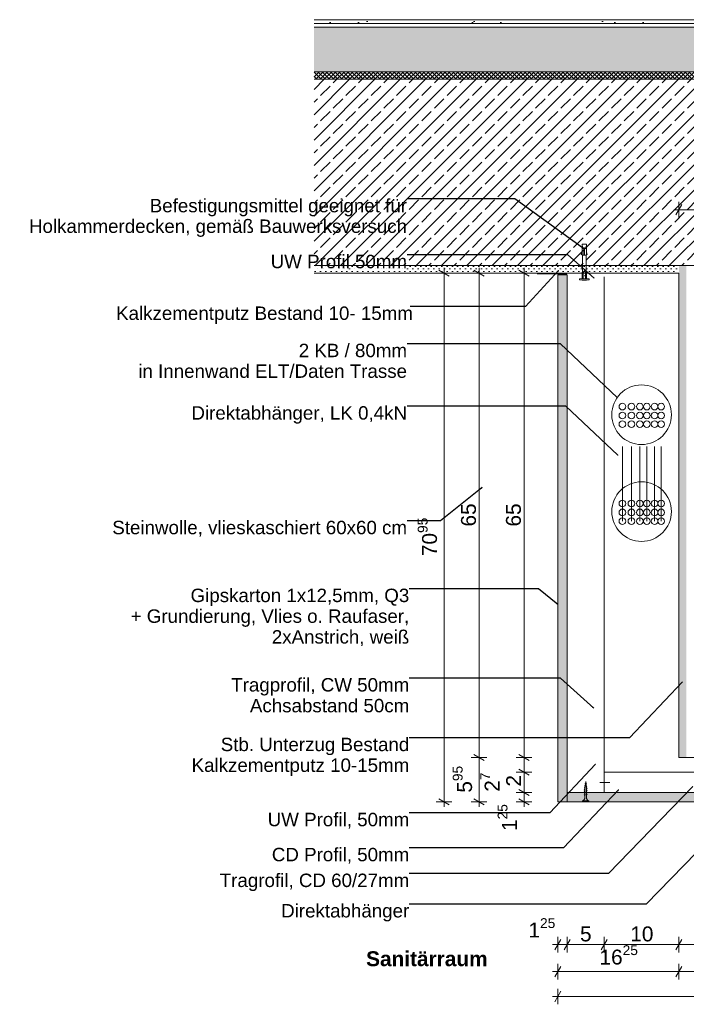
# Model space of a CAD drawing. Header units: metres. Extents: x 2.3 to 6.4, y 5.33 to 6.75.
# Tile 3 of 4: x 4.31 to 5.2, y 5.37 to 6.7. Entities that reach past the tile are written whole.
import ezdxf

# ---------------------------------------------------------------- set-up
doc = ezdxf.new("R2010")
doc.units = ezdxf.units.M
doc.header["$MEASUREMENT"] = 0
for name, pattern in [('Punktlinie eng', [0.0075, 0.0025, -0.005]), ('VERDECKT', [0.005625, 0.00375, -0.001875]), ('Wipeout_Contour', [1, 0, -1])]:
    doc.linetypes.add(name, pattern=pattern)
for name, color, linetype in [('152 - Bemaßung_ Beschriftung.Ausbau', 7, 'Continuous'), ('301 - Elemente.Linie', 7, 'Continuous'), ('603 - Struktur.Bodenplatte_ Decke Roh', 7, 'Continuous'), ('608 - Struktur.Träger', 7, 'Continuous'), ('653 - Abdeckung.TB Verkofferung', 7, 'Continuous'), ('Neubau_152 - Bemaßung_ Beschriftung.Ausbau', 7, 'Continuous'), ('Neubau_650 - Abdeckung.Fußboden Aufbau', 7, 'Continuous'), ('Neubau_653 - Abdeckung.TB Verkofferung', 7, 'Continuous')]:
    doc.layers.add(name, color=color, linetype=linetype)
doc.styles.add('ERSTELLTER_STIL_1', font='txt')
doc.styles.add('ERSTELLTER_STIL_2', font='txt')
doc.dimstyles.new('ERSTELLTER_STIL__1', dxfattribs={"dimtxt": 0.02, "dimasz": 0.01064, "dimexe": 0.18, "dimexo": 0.0625, "dimgap": 0, "dimtad": 1, "dimtih": 1, "dimtoh": 1, "dimzin": 0, "dimdsep": 46, "dimtxsty": 'ERSTELLTER_STIL_1', "dimblk": 'ARROWHEAD_2', "dimblk1": 'ARROWHEAD_2', "dimblk2": 'ARROWHEAD_2', "dimcen": 0.09, "dimse1": 1, "dimse2": 1, "dimclrd": 7, "dimclre": 7, "dimclrt": 7, "dimazin": 0, "dimtfac": 1, "dimtdec": 4, "dimtmove": 0, "dimatfit": 3, "dimfxl": 1, "dimtolj": 1, "dimtzin": 0, "dimarcsym": 0})
doc.dimstyles.new('ERSTELLTER_STIL__2', dxfattribs={"dimtxt": 0.02, "dimasz": 0.01064, "dimexe": 0.18, "dimexo": 0.0625, "dimgap": 0, "dimtad": 1, "dimzin": 0, "dimdsep": 46, "dimtxsty": 'ERSTELLTER_STIL_1', "dimblk": 'ARROWHEAD_2', "dimblk1": 'ARROWHEAD_2', "dimblk2": 'ARROWHEAD_2', "dimcen": 0.09, "dimse1": 1, "dimse2": 1, "dimclrd": 7, "dimclre": 7, "dimclrt": 7, "dimazin": 0, "dimtfac": 1, "dimtdec": 4, "dimtmove": 0, "dimatfit": 3, "dimfxl": 1, "dimtolj": 1, "dimtzin": 0, "dimarcsym": 0})
doc.dimstyles.new('ERSTELLTER_STIL__4', dxfattribs={"dimtxt": 0.18, "dimasz": 0.001824, "dimexe": 0.18, "dimexo": 0.0625, "dimgap": 0, "dimtad": 0, "dimtih": 1, "dimtoh": 1, "dimdec": 4, "dimzin": 0, "dimdsep": 46, "dimcen": 0.09, "dimadec": 0, "dimazin": 0, "dimtfac": 1, "dimtdec": 4, "dimtmove": 0, "dimatfit": 3, "dimldrblk": 'ARROWHEAD_11', "dimfxl": 1, "dimtolj": 1, "dimtzin": 0, "dimarcsym": 0})
pattern_1 = [(45, (0, 0), (-0.003535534, 0.003535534), [0, -0.005])]

# ---------------------------------------------------------------- blocks, each defined once
blk = doc.blocks.new('*D1')
at = {"layer": '152 - Bemaßung_ Beschriftung.Ausbau', "color": 7, "linetype": 'Continuous', "lineweight": 5}
for p, q in [((5.19, 6.4295), (5.19, 6.4505)), ((5.41, 6.4295), (5.41, 6.4505)), ((5.1831, 6.44), (5.19, 6.44)), ((5.194, 6.447), (5.1859, 6.433)), ((5.19, 6.44), (5.41, 6.44)), ((5.414, 6.447), (5.4059, 6.433))]:
    blk.add_line(p, q, dxfattribs=at)
at = {"color": 254, "linetype": 'Wipeout_Contour', "lineweight": 0, "ltscale": 33.461152}
blk.add_wipeout([(5.2811, 6.4403), (5.3189, 6.4403), (5.3189, 6.4677), (5.2811, 6.4677)], dxfattribs=at).dxf.layer = '152 - Bemaßung_ Beschriftung.Ausbau'
at = {"layer": '152 - Bemaßung_ Beschriftung.Ausbau', "color": 7, "lineweight": 5, "insert": (5.2848, 6.444), "char_height": 0.02, "attachment_point": 7, "style": 'ERSTELLTER_STIL_1'}
blk.add_mtext('\\A1;{\\pql;\\fArial|b0|i0|c0|p38;22}', dxfattribs=at)
blk = doc.blocks.new('ARROWHEAD_2')
at = {"color": 0, "linetype": 'Continuous', "lineweight": 0}
for p, q in [((0, 0), (-1, 0)), ((-0.38, -0.66), (0.38, 0.66))]:
    blk.add_line(p, q, dxfattribs=at)
blk = doc.blocks.new('*D5')
at = {"layer": '152 - Bemaßung_ Beschriftung.Ausbau', "color": 7, "linetype": 'Continuous', "lineweight": 5}
for p, q in [((4.9928, 5.658), (4.9718, 5.658)), ((4.9753, 5.662), (4.9893, 5.654)), ((4.9823, 5.6455), (4.9823, 5.658)), ((4.9928, 5.6455), (4.9718, 5.6455)), ((4.9753, 5.6495), (4.9893, 5.6415)), ((4.9823, 5.6387), (4.9823, 5.6455))]:
    blk.add_line(p, q, dxfattribs=at)
at = {"layer": '152 - Bemaßung_ Beschriftung.Ausbau', "color": 7, "lineweight": 5, "insert": (4.9785, 5.6062), "char_height": 0.02, "attachment_point": 7, "rotation": 90, "style": 'ERSTELLTER_STIL_1'}
blk.add_mtext('\\A1;{\\pql;\\fArial|b0|i0|c0|p38;1\\fArial|b0|i0|c0|p38;\\A1{\\H.66x;\\S25^  ;}}', dxfattribs=at)
blk = doc.blocks.new('*D6')
at = {"layer": '152 - Bemaßung_ Beschriftung.Ausbau', "color": 7, "linetype": 'Continuous', "lineweight": 5}
for p, q in [((4.9928, 5.685), (4.9718, 5.685)), ((4.9753, 5.689), (4.9893, 5.681)), ((4.9823, 5.658), (4.9823, 5.685)), ((4.9928, 5.658), (4.9718, 5.658)), ((4.9753, 5.662), (4.9893, 5.654))]:
    blk.add_line(p, q, dxfattribs=at)
at = {"layer": '152 - Bemaßung_ Beschriftung.Ausbau', "color": 7, "lineweight": 5, "char_height": 0.02, "attachment_point": 7, "rotation": 90, "style": 'ERSTELLTER_STIL_1'}
for s, insert in [('\\A1;{\\pql;\\fArial|b0|i0|c0|p38;2\\fArial|b0|i0|c0|p38;\\A1{\\H.66x;\\S7^  ;}}', (4.9553, 5.6589)), ('\\A1;{\\pql;\\fArial|b0|i0|c0|p38;2}', (4.9783, 5.6658))]:
    blk.add_mtext(s, dxfattribs=dict(at, insert=insert))
blk = doc.blocks.new('*D7')
at = {"layer": '152 - Bemaßung_ Beschriftung.Ausbau', "color": 7, "linetype": 'Continuous', "lineweight": 5}
for p, q in [((4.9753, 5.709), (4.9893, 5.701)), ((4.9928, 5.705), (4.9718, 5.705)), ((4.9823, 5.685), (4.9823, 5.705)), ((4.9928, 5.685), (4.9718, 5.685)), ((4.9753, 5.689), (4.9893, 5.681))]:
    blk.add_line(p, q, dxfattribs=at)
blk = doc.blocks.new('*D8')
at = {"layer": '152 - Bemaßung_ Beschriftung.Ausbau', "color": 7, "linetype": 'Continuous', "lineweight": 5}
for p, q in [((4.9893, 6.351), (4.9753, 6.359)), ((4.9823, 6.355), (4.9823, 6.3618)), ((4.9928, 6.355), (4.9718, 6.355)), ((4.9823, 5.705), (4.9823, 6.355)), ((4.9753, 5.709), (4.9893, 5.701)), ((4.9928, 5.705), (4.9718, 5.705))]:
    blk.add_line(p, q, dxfattribs=at)
at = {"layer": '152 - Bemaßung_ Beschriftung.Ausbau', "color": 7, "lineweight": 5, "insert": (4.9783, 6.0148), "char_height": 0.02, "attachment_point": 7, "rotation": 90, "style": 'ERSTELLTER_STIL_1'}
blk.add_mtext('\\A1;{\\pql;\\fArial|b0|i0|c0|p38;65}', dxfattribs=at)
blk = doc.blocks.new('*D9')
at = {"layer": '152 - Bemaßung_ Beschriftung.Ausbau', "color": 7, "linetype": 'Continuous', "lineweight": 5}
for p, q in [((4.915, 5.709), (4.929, 5.701)), ((4.9325, 5.705), (4.9115, 5.705)), ((4.922, 5.6455), (4.922, 5.705)), ((4.9325, 5.6455), (4.9115, 5.6455)), ((4.915, 5.6495), (4.929, 5.6415)), ((4.922, 5.6387), (4.922, 5.6455))]:
    blk.add_line(p, q, dxfattribs=at)
at = {"layer": '152 - Bemaßung_ Beschriftung.Ausbau', "color": 7, "lineweight": 5, "insert": (4.9183, 5.6576), "char_height": 0.02, "attachment_point": 7, "rotation": 90, "style": 'ERSTELLTER_STIL_1'}
blk.add_mtext('\\A1;{\\pql;\\fArial|b0|i0|c0|p38;5\\fArial|b0|i0|c0|p38;\\A1{\\H.66x;\\S95^  ;}}', dxfattribs=at)
blk = doc.blocks.new('*D10')
at = {"layer": '152 - Bemaßung_ Beschriftung.Ausbau', "color": 7, "linetype": 'Continuous', "lineweight": 5}
for p, q in [((4.929, 6.351), (4.915, 6.359)), ((4.922, 6.355), (4.922, 6.3618)), ((4.9325, 6.355), (4.9115, 6.355)), ((4.922, 5.705), (4.922, 6.355)), ((4.915, 5.709), (4.929, 5.701)), ((4.9325, 5.705), (4.9115, 5.705))]:
    blk.add_line(p, q, dxfattribs=at)
at = {"layer": '152 - Bemaßung_ Beschriftung.Ausbau', "color": 7, "lineweight": 5, "insert": (4.918, 6.0148), "char_height": 0.02, "attachment_point": 7, "rotation": 90, "style": 'ERSTELLTER_STIL_1'}
blk.add_mtext('\\A1;{\\pql;\\fArial|b0|i0|c0|p38;65}', dxfattribs=at)
blk = doc.blocks.new('*D11')
at = {"layer": '152 - Bemaßung_ Beschriftung.Ausbau', "color": 7, "linetype": 'Continuous', "lineweight": 5}
for p, q in [((4.882, 6.351), (4.868, 6.359)), ((4.875, 6.355), (4.875, 6.3618)), ((4.8855, 6.355), (4.8645, 6.355)), ((4.875, 5.6455), (4.875, 6.355)), ((4.8855, 5.6455), (4.8645, 5.6455)), ((4.868, 5.6495), (4.882, 5.6415)), ((4.875, 5.6387), (4.875, 5.6455))]:
    blk.add_line(p, q, dxfattribs=at)
at = {"layer": '152 - Bemaßung_ Beschriftung.Ausbau', "color": 7, "lineweight": 5, "insert": (4.8713, 5.9751), "char_height": 0.02, "attachment_point": 7, "rotation": 90, "style": 'ERSTELLTER_STIL_1'}
blk.add_mtext('\\A1;{\\pql;\\fArial|b0|i0|c0|p38;70\\fArial|b0|i0|c0|p38;\\A1{\\H.66x;\\S95^  ;}}', dxfattribs=at)
blk = doc.blocks.new('*D12')
at = {"layer": '152 - Bemaßung_ Beschriftung.Ausbau', "color": 7, "linetype": 'Continuous', "lineweight": 5}
for p, q in [((5.0315, 5.4608), (5.0234, 5.4468)), ((5.0275, 5.4433), (5.0275, 5.4643)), ((5.044, 5.4608), (5.0359, 5.4468)), ((5.04, 5.4433), (5.04, 5.4643)), ((5.0206, 5.4538), (5.0275, 5.4538)), ((5.0275, 5.4538), (5.04, 5.4538))]:
    blk.add_line(p, q, dxfattribs=at)
at = {"layer": '152 - Bemaßung_ Beschriftung.Ausbau', "color": 7, "lineweight": 5, "insert": (4.9882, 5.4575), "char_height": 0.02, "attachment_point": 7, "style": 'ERSTELLTER_STIL_1'}
blk.add_mtext('\\A1;{\\pql;\\fArial|b0|i0|c0|p38;1\\fArial|b0|i0|c0|p38;\\A1{\\H.66x;\\S25^  ;}}', dxfattribs=at)
blk = doc.blocks.new('*D13')
at = {"layer": '152 - Bemaßung_ Beschriftung.Ausbau', "color": 7, "linetype": 'Continuous', "lineweight": 5}
for p, q in [((5.044, 5.4608), (5.0359, 5.4468)), ((5.04, 5.4433), (5.04, 5.4643)), ((5.094, 5.4608), (5.0859, 5.4468)), ((5.09, 5.4433), (5.09, 5.4643)), ((5.04, 5.4538), (5.09, 5.4538))]:
    blk.add_line(p, q, dxfattribs=at)
at = {"layer": '152 - Bemaßung_ Beschriftung.Ausbau', "color": 7, "lineweight": 5, "insert": (5.0574, 5.4578), "char_height": 0.02, "attachment_point": 7, "style": 'ERSTELLTER_STIL_1'}
blk.add_mtext('\\A1;{\\pql;\\fArial|b0|i0|c0|p38;5}', dxfattribs=at)
blk = doc.blocks.new('*D14')
at = {"layer": '152 - Bemaßung_ Beschriftung.Ausbau', "color": 7, "linetype": 'Continuous', "lineweight": 5}
for p, q in [((5.094, 5.4608), (5.0859, 5.4468)), ((5.09, 5.4433), (5.09, 5.4643)), ((5.194, 5.4608), (5.1859, 5.4468)), ((5.19, 5.4433), (5.19, 5.4643)), ((5.09, 5.4538), (5.19, 5.4538))]:
    blk.add_line(p, q, dxfattribs=at)
at = {"layer": '152 - Bemaßung_ Beschriftung.Ausbau', "color": 7, "lineweight": 5, "insert": (5.1248, 5.4578), "char_height": 0.02, "attachment_point": 7, "style": 'ERSTELLTER_STIL_1'}
blk.add_mtext('\\A1;{\\pql;\\fArial|b0|i0|c0|p38;10}', dxfattribs=at)
blk = doc.blocks.new('*D15')
at = {"layer": '152 - Bemaßung_ Beschriftung.Ausbau', "color": 7, "linetype": 'Continuous', "lineweight": 5}
for p, q in [((5.194, 5.4608), (5.1859, 5.4468)), ((5.19, 5.4433), (5.19, 5.4643)), ((5.414, 5.4608), (5.4059, 5.4468)), ((5.41, 5.4433), (5.41, 5.4643)), ((5.19, 5.4538), (5.41, 5.4538))]:
    blk.add_line(p, q, dxfattribs=at)
at = {"layer": '152 - Bemaßung_ Beschriftung.Ausbau', "color": 7, "lineweight": 5, "insert": (5.2848, 5.4578), "char_height": 0.02, "attachment_point": 7, "style": 'ERSTELLTER_STIL_1'}
blk.add_mtext('\\A1;{\\pql;\\fArial|b0|i0|c0|p38;22}', dxfattribs=at)
blk = doc.blocks.new('*D17')
at = {"layer": '152 - Bemaßung_ Beschriftung.Ausbau', "color": 7, "linetype": 'Continuous', "lineweight": 5}
for p, q in [((5.0315, 5.4245), (5.0234, 5.4105)), ((5.0275, 5.407), (5.0275, 5.428)), ((5.194, 5.4245), (5.1859, 5.4105)), ((5.19, 5.407), (5.19, 5.428)), ((5.0206, 5.4175), (5.0275, 5.4175)), ((5.0275, 5.4175), (5.19, 5.4175))]:
    blk.add_line(p, q, dxfattribs=at)
at = {"layer": '152 - Bemaßung_ Beschriftung.Ausbau', "color": 7, "lineweight": 5, "insert": (5.0835, 5.4212), "char_height": 0.02, "attachment_point": 7, "style": 'ERSTELLTER_STIL_1'}
blk.add_mtext('\\A1;{\\pql;\\fArial|b0|i0|c0|p38;16\\fArial|b0|i0|c0|p38;\\A1{\\H.66x;\\S25^  ;}}', dxfattribs=at)
blk = doc.blocks.new('*D18')
at = {"layer": '152 - Bemaßung_ Beschriftung.Ausbau', "color": 7, "linetype": 'Continuous', "lineweight": 5}
for p, q in [((5.194, 5.4245), (5.1859, 5.4105)), ((5.19, 5.407), (5.19, 5.428)), ((5.414, 5.4245), (5.4059, 5.4105)), ((5.41, 5.407), (5.41, 5.428)), ((5.19, 5.4175), (5.41, 5.4175))]:
    blk.add_line(p, q, dxfattribs=at)
at = {"layer": '152 - Bemaßung_ Beschriftung.Ausbau', "color": 7, "lineweight": 5, "insert": (5.2848, 5.4215), "char_height": 0.02, "attachment_point": 7, "style": 'ERSTELLTER_STIL_1'}
blk.add_mtext('\\A1;{\\pql;\\fArial|b0|i0|c0|p38;22}', dxfattribs=at)
blk = doc.blocks.new('*D20')
at = {"layer": '152 - Bemaßung_ Beschriftung.Ausbau', "color": 7, "linetype": 'Continuous', "lineweight": 5}
for p, q in [((5.0275, 5.3736), (5.0275, 5.3946)), ((5.76, 5.3736), (5.76, 5.3946)), ((5.0206, 5.3841), (5.0275, 5.3841)), ((5.0315, 5.3911), (5.0234, 5.3771)), ((5.0275, 5.3841), (5.76, 5.3841)), ((5.756, 5.3771), (5.764, 5.3911)), ((5.76, 5.3841), (5.7668, 5.3841))]:
    blk.add_line(p, q, dxfattribs=at)
at = {"layer": '152 - Bemaßung_ Beschriftung.Ausbau', "color": 7, "lineweight": 5, "insert": (5.3685, 5.3878), "char_height": 0.02, "attachment_point": 7, "style": 'ERSTELLTER_STIL_1'}
blk.add_mtext('\\A1;{\\pql;\\fArial|b0|i0|c0|p38;73\\fArial|b0|i0|c0|p38;\\A1{\\H.66x;\\S25^  ;}}', dxfattribs=at)
blk = doc.blocks.new('ARROWHEAD_11')
at = {"color": 0, "linetype": 'Continuous', "lineweight": 0}
blk.add_line((0, 0), (-1, 0), dxfattribs=at)
at = {"color": 0, "linetype": 'Continuous', "lineweight": 0, "const_width": 0.25, "flags": 128}
blk.add_lwpolyline([(-0.125, 0, 1), (0.125, 0, 1)], format="xyb", close=True, dxfattribs=at)

msp = doc.modelspace()

# ---------------------------------------------------------------- hatches: boundary and pattern name
at = {"layer": '603 - Struktur.Bodenplatte_ Decke Roh', "linetype": 'Continuous', "lineweight": 5}
h = msp.add_hatch(dxfattribs=at)
h.set_pattern_fill('Beton__Stahlbeton_0002', style=0, pattern_type=2)
h.set_pattern_definition([(45, (0, 0), (-0.01697056, 0.01697056), []), (45, (-0.008485, 0.008485), (-0.01697056, 0.01697056), [0.018, -0.006])])
h.paths.add_polyline_path([(6.36, 6.615), (4.7005, 6.615), (4.7005, 6.365), (5.19, 6.365), (5.41, 6.365), (5.79, 6.365), (6.01, 6.365), (6.36, 6.365)])
h = msp.add_hatch(dxfattribs=at)
h.set_pattern_fill('Gips_0002', style=0, pattern_type=2)
h.set_pattern_definition(pattern_1)
h.paths.add_polyline_path([(4.7005, 6.365), (4.7005, 6.355), (5.19, 6.355), (5.19, 6.365)])
at = {"layer": '608 - Struktur.Träger', "linetype": 'Continuous', "lineweight": 5}
h = msp.add_hatch(dxfattribs=at)
h.set_pattern_fill('Gips_0002', style=0, pattern_type=2)
h.set_pattern_definition(pattern_1)
h.paths.add_polyline_path([(5.19, 6.365), (5.19, 5.705), (5.2, 5.705), (5.2, 5.715), (5.2, 6.365)])
at = {"layer": 'Neubau_650 - Abdeckung.Fußboden Aufbau', "linetype": 'Continuous', "lineweight": 5}
h = msp.add_hatch(dxfattribs=at)
h.set_pattern_fill('Teppich_0002', style=0, pattern_type=2)
h.set_pattern_definition([(45, (0, 0.06), (-0.01909188, 0.01909188), [0, -0.018, 0, -0.027]), (110, (0.06, 0.06), (0.0253717, 0.00923454), [0, -0.0132, 0, -0.0228])])
h.paths.add_polyline_path([(5.76, 6.69), (5.76, 6.695), (4.7005, 6.695), (4.7005, 6.69)])
h = msp.add_hatch(dxfattribs=at)
h.set_pattern_fill('Zementgebunden_0002', style=0, pattern_type=2)
h.set_pattern_definition([(45, (0, 0), (-0.010606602, 0.010606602), [0, -0.015])])
h.paths.add_polyline_path([(5.76, 6.685), (5.76, 6.69), (4.7005, 6.69), (4.7005, 6.685)])
h = msp.add_hatch(dxfattribs=at)
h.set_pattern_fill('Beton__unbewehrt_0002', style=0, pattern_type=2)
h.set_pattern_definition([(45, (0, 0), (-0.007071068, 0.007071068), [0.0075, -0.0025]), (45, (3e-18, 0.007071), (-0.007071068, 0.007071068), [0.0075, -0.0025])])
h.paths.add_polyline_path([(5.76, 6.685), (4.7005, 6.685), (4.7005, 6.625), (5.76, 6.625)])
h = msp.add_hatch(dxfattribs=at)
h.set_pattern_fill('Dämmung__hart_2_0002', style=0, pattern_type=2)
h.set_pattern_definition([(45, (0, 0), (-0.0028284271, 0.0028284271), []), (135, (0, 0), (0.0028284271, 0.0028284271), [])])
h.paths.add_polyline_path([(4.7005, 6.625), (4.7005, 6.615), (5.76, 6.615), (5.76, 6.625)])
at = {"layer": 'Neubau_653 - Abdeckung.TB Verkofferung', "linetype": 'Continuous', "lineweight": 5}
h = msp.add_hatch(dxfattribs=at)
h.set_pattern_fill('Gips_0002', style=0, pattern_type=2)
h.set_pattern_definition(pattern_1)
h.paths.add_polyline_path([(5.0275, 6.3526), (5.0275, 5.6455), (5.04, 5.6455), (5.04, 6.3526)])
h = msp.add_hatch(dxfattribs=at)
h.set_pattern_fill('Gips_0002', style=0, pattern_type=2)
h.set_pattern_definition(pattern_1)
h.paths.add_polyline_path([(5.04, 5.6455), (5.755, 5.6455), (5.755, 5.658), (5.09, 5.658), (5.04, 5.658)])

# ---------------------------------------------------------------- linework, layer by layer
at = {"layer": '301 - Elemente.Linie', "color": 1, "linetype": 'Continuous', "lineweight": 5}
for p, q in [((5.0601, 6.3878), (5.0626, 6.3878)), ((5.0636, 6.3878), (5.0661, 6.3878)), ((5.0626, 6.3788), (5.0636, 6.3788)), ((5.0608, 6.352), (5.0608, 6.351)), ((5.0616, 6.3473), (5.0616, 6.3548)), ((5.0638, 6.352), (5.0638, 6.351)), ((5.0646, 6.3548), (5.0646, 6.3473))]:
    msp.add_line(p, q, dxfattribs=at)
at = {"layer": '301 - Elemente.Linie', "color": 1, "linetype": 'VERDECKT', "lineweight": 5}
for p, q in [((5.0641, 5.6699), (5.0644, 5.6701)), ((5.0641, 5.6699), (5.0644, 5.6696)), ((5.0644, 5.6696), (5.0656, 5.67)), ((5.0644, 5.6677), (5.0646, 5.6696)), ((5.0647, 5.6701), (5.065, 5.6727)), ((5.0653, 5.6703), (5.065, 5.6727)), ((5.0656, 5.6681), (5.0653, 5.6699)), ((5.0659, 5.6701), (5.0656, 5.6705)), ((5.0659, 5.6701), (5.0656, 5.67)), ((5.063, 5.6623), (5.0633, 5.6625)), ((5.063, 5.6623), (5.0633, 5.662)), ((5.063, 5.6597), (5.0633, 5.6599)), ((5.063, 5.6597), (5.0633, 5.6594)), ((5.063, 5.6571), (5.0633, 5.6573)), ((5.063, 5.6571), (5.0633, 5.6568)), ((5.0632, 5.6649), (5.0635, 5.665)), ((5.0632, 5.6649), (5.0635, 5.6645)), ((5.0633, 5.662), (5.0667, 5.6631)), ((5.0633, 5.6594), (5.0667, 5.6605)), ((5.0633, 5.6568), (5.0667, 5.6579)), ((5.0635, 5.6645), (5.0663, 5.6655)), ((5.0637, 5.6674), (5.064, 5.6676)), ((5.0637, 5.6674), (5.064, 5.6671)), ((5.0639, 5.6637), (5.064, 5.6647)), ((5.0639, 5.6627), (5.0639, 5.6637)), ((5.0639, 5.6601), (5.0639, 5.6622)), ((5.0639, 5.6575), (5.0639, 5.6596)), ((5.0639, 5.6549), (5.0639, 5.657)), ((5.064, 5.6671), (5.0659, 5.6677)), ((5.064, 5.6652), (5.0643, 5.6672)), ((5.0658, 5.6658), (5.0656, 5.6676)), ((5.0663, 5.6679), (5.0659, 5.6682)), ((5.0663, 5.6679), (5.0659, 5.6677)), ((5.0661, 5.6637), (5.0659, 5.6654)), ((5.0661, 5.6637), (5.0661, 5.6634)), ((5.0661, 5.6629), (5.0661, 5.6608)), ((5.0661, 5.6603), (5.0661, 5.6582)), ((5.0661, 5.6577), (5.0661, 5.6556)), ((5.0666, 5.6657), (5.0663, 5.666)), ((5.0666, 5.6657), (5.0663, 5.6655)), ((5.067, 5.6633), (5.0667, 5.6636)), ((5.067, 5.6633), (5.0667, 5.6631)), ((5.067, 5.6607), (5.0667, 5.661)), ((5.067, 5.6607), (5.0667, 5.6605)), ((5.067, 5.6581), (5.0667, 5.6584)), ((5.067, 5.6581), (5.0667, 5.6579)), ((5.067, 5.6555), (5.0667, 5.6558)), ((5.067, 5.6555), (5.0667, 5.6553)), ((5.0607, 5.6455), (5.0607, 5.6465)), ((5.0692, 5.6465), (5.0607, 5.6465)), ((5.0692, 5.6455), (5.0607, 5.6455)), ((5.063, 5.6545), (5.0633, 5.6547)), ((5.063, 5.6545), (5.0633, 5.6542)), ((5.0633, 5.6542), (5.0667, 5.6553)), ((5.0639, 5.651), (5.0639, 5.6544)), ((5.0661, 5.6551), (5.0661, 5.651)), ((5.0692, 5.6455), (5.0692, 5.6465))]:
    msp.add_line(p, q, dxfattribs=at)
at = {"layer": '301 - Elemente.Linie', "color": 1, "linetype": 'Continuous', "lineweight": 5}
for points in [[(5.0601, 6.3798), (5.0591, 6.38), (5.0601, 6.3828)], [(5.0606, 6.3888), (5.0601, 6.3938), (5.0661, 6.3938), (5.0656, 6.3888)], [(5.0661, 6.3798), (5.0671, 6.38), (5.0661, 6.3828)]]:
    msp.add_lwpolyline(points, dxfattribs=at)
for points in [[(5.0601, 6.3888), (5.0626, 6.3888), (5.0626, 6.3788), (5.0601, 6.3788)], [(5.0636, 6.3788), (5.0661, 6.3788), (5.0661, 6.3888), (5.0636, 6.3888)]]:
    msp.add_lwpolyline(points, close=True, dxfattribs=at)
at = {"layer": '301 - Elemente.Linie', "color": 1, "linetype": 'Continuous', "lineweight": 5, "flags": 128}
for points in [[(5.0601, 6.3473), (5.0601, 6.3548), (5.0606, 6.358), (5.0606, 6.3788)], [(5.0661, 6.3473), (5.0661, 6.3548), (5.0656, 6.358), (5.0656, 6.3788)]]:
    msp.add_lwpolyline(points, dxfattribs=at)
msp.add_lwpolyline([(5.0606, 6.358), (5.0616, 6.3548), (5.0629, 6.3578, -0.659396), (5.0634, 6.3578), (5.0646, 6.3548), (5.0656, 6.358)], format="xyb", dxfattribs=at)
at = {"layer": '301 - Elemente.Linie', "color": 1, "linetype": 'Continuous', "lineweight": 5}
msp.add_lwpolyline([(5.0571, 6.3457), (5.0601, 6.3455, 0.038322), (5.0662, 6.3455), (5.0692, 6.3457, 0.39195), (5.0696, 6.3462), (5.0696, 6.3468, 0.414214), (5.0691, 6.3473), (5.0571, 6.3473, 0.414214), (5.0566, 6.3468), (5.0566, 6.3462, 0.39195)], format="xyb", close=True, dxfattribs=at)
at = {"layer": '301 - Elemente.Linie', "color": 1, "linetype": 'VERDECKT', "lineweight": 5}
for centre, start, end in [((5.0589, 5.6511), 291.3837, 359.0609), ((5.071, 5.6511), 180.9392, 248.6164)]:
    msp.add_arc(centre, 0.00492, start, end, dxfattribs=at)
at = {"layer": '603 - Struktur.Bodenplatte_ Decke Roh', "color": 7, "linetype": 'Continuous', "lineweight": 13}
msp.add_line((5.76, 6.615), (4.7005, 6.615), dxfattribs=at)
at = {"layer": '603 - Struktur.Bodenplatte_ Decke Roh', "color": 7, "linetype": 'Continuous', "lineweight": 5}
msp.add_line((5.0505, 6.355), (4.7005, 6.355), dxfattribs=at)
at = {"layer": '603 - Struktur.Bodenplatte_ Decke Roh', "color": 7, "linetype": 'Continuous', "lineweight": 13, "flags": 128}
msp.add_lwpolyline([(6.36, 6.365), (6.01, 6.365), (6, 6.365), (5.8, 6.365), (5.79, 6.365), (5.41, 6.365), (5.4, 6.365), (5.2, 6.365), (5.19, 6.365), (4.7005, 6.365)], dxfattribs=at)
at = {"layer": '603 - Struktur.Bodenplatte_ Decke Roh', "color": 7, "linetype": 'Continuous', "lineweight": 5, "flags": 128}
msp.add_lwpolyline([(5.19, 6.355), (5.09, 6.355), (5.063, 6.355), (5.0505, 6.355)], dxfattribs=at)
at = {"layer": '608 - Struktur.Träger', "color": 7, "linetype": 'Continuous', "lineweight": 5}
for p, q in [((5.19, 6.355), (5.19, 5.705)), ((5.19, 5.705), (5.41, 5.705))]:
    msp.add_line(p, q, dxfattribs=at)
at = {"layer": '653 - Abdeckung.TB Verkofferung', "color": 1, "linetype": 'Continuous', "lineweight": 13}
msp.add_line((4.9998, 6.354), (5.0398, 6.354), dxfattribs=at)
at = {"layer": '653 - Abdeckung.TB Verkofferung', "color": 92, "linetype": 'Punktlinie eng', "lineweight": 18, "true_color": 0x00be00, "flags": 128}
for points in [[(5.1142, 6.022), (5.1142, 6.1757)], [(5.1263, 6.022), (5.1263, 6.1757)], [(5.1375, 6.022), (5.1375, 6.1757)], [(5.147, 6.022), (5.147, 6.1757)], [(5.1575, 6.022), (5.1575, 6.1757)], [(5.1664, 6.022), (5.1664, 6.1757)]]:
    msp.add_lwpolyline(points, dxfattribs=at)
at = {"layer": '653 - Abdeckung.TB Verkofferung', "color": 1, "linetype": 'Continuous', "lineweight": 9, "flags": 128}
msp.add_lwpolyline([(5.755, 5.685), (5.09, 5.685), (5.09, 5.658), (5.755, 5.658)], close=True, dxfattribs=at)
msp.add_lwpolyline([(5.0841, 5.6715), (5.0974, 5.6715)], dxfattribs=at)
at = {"layer": '653 - Abdeckung.TB Verkofferung', "color": 92, "linetype": 'Continuous', "lineweight": 13, "true_color": 0x00be00}
for centre in [(5.1142, 6.1757), (5.1263, 6.1757), (5.1375, 6.1757), (5.147, 6.1757), (5.1575, 6.1757), (5.1664, 6.1757), (5.1142, 6.1639), (5.1263, 6.1639), (5.1375, 6.1639), (5.147, 6.1639), (5.1575, 6.1639), (5.1664, 6.1639), (5.1142, 6.1522), (5.1263, 6.1522), (5.1375, 6.1522), (5.147, 6.1522), (5.1575, 6.1522), (5.1664, 6.1522), (5.1142, 6.0456), (5.1263, 6.0456), (5.1375, 6.0456), (5.147, 6.0456), (5.1575, 6.0456), (5.1664, 6.0456), (5.1142, 6.0338), (5.1142, 6.022), (5.1263, 6.0338), (5.1263, 6.022), (5.1375, 6.0338), (5.1375, 6.022), (5.147, 6.0338), (5.147, 6.022), (5.1575, 6.0338), (5.1575, 6.022), (5.1664, 6.0338), (5.1664, 6.022)]:
    msp.add_circle(centre, 0.00445, dxfattribs=at)
at = {"layer": 'Neubau_152 - Bemaßung_ Beschriftung.Ausbau', "color": 1, "linetype": 'Continuous', "lineweight": 9}
for centre in [(5.14, 6.1649), (5.14, 6.0349)]:
    msp.add_circle(centre, 0.04, dxfattribs=at)
at = {"layer": 'Neubau_650 - Abdeckung.Fußboden Aufbau', "color": 1, "linetype": 'Continuous', "lineweight": 5}
for p, q in [((5.76, 6.695), (4.7005, 6.695)), ((5.76, 6.69), (4.7005, 6.69)), ((5.76, 6.685), (4.7005, 6.685)), ((5.76, 6.625), (4.7005, 6.625))]:
    msp.add_line(p, q, dxfattribs=at)
at = {"layer": 'Neubau_653 - Abdeckung.TB Verkofferung', "color": 1, "linetype": 'Continuous', "lineweight": 13, "flags": 128}
for points in [[(5.0275, 6.3526), (5.0275, 5.6455), (5.04, 5.6455), (5.04, 6.3526)], [(5.04, 5.6455), (5.755, 5.6455), (5.755, 5.658), (5.09, 5.658), (5.04, 5.658)]]:
    msp.add_lwpolyline(points, close=True, dxfattribs=at)
at = {"layer": 'Neubau_653 - Abdeckung.TB Verkofferung', "color": 1, "linetype": 'Continuous', "lineweight": 5, "flags": 128}
msp.add_lwpolyline([(5.09, 6.35), (5.09, 5.685)], dxfattribs=at)

# ---------------------------------------------------------------- texts
at = {"layer": '152 - Bemaßung_ Beschriftung.Ausbau', "color": 7, "linetype": 'Continuous', "lineweight": 9, "char_height": 0.018, "attachment_point": 3, "style": 'ERSTELLTER_STIL_1'}
for s, insert, line_spacing_factor in [('\\A1;{\\pqr;\\fArial|b0|i0|c0|p38;Befestigungsmittel geeignet für\\P\\pqr;\\fArial|b0|i0|c0|p38;Holkammerdecken, gemäß Bauwerksversuch}', (4.8253, 6.4545), 0.921299), ('\\A1;{\\pqr;\\fArial|b0|i0|c0|p38;2 KB / 80mm \\P\\pqr;\\fArial|b0|i0|c0|p38;in Innenwand ELT\\fArial|b0|i0|c0|p38;/Daten Trasse}', (4.8253, 6.2601), 0.9248), ('\\A1;{\\pqr;\\fArial|b0|i0|c0|p38;Gipskarton 1x12,5mm, Q3\\P\\pqr;\\fArial|b0|i0|c0|p38;+ Grundierung, Vlies o. Raufaser, \\P\\pqr;\\fArial|b0|i0|c0|p38;2xAnstrich, weiß}', (4.8283, 5.9314), 0.927842), ('\\A1;{\\pqr;\\fArial|b0|i0|c0|p38;Tragprofil, \\fArial|b0|i0|c0|p38;CW\\fArial|b0|i0|c0|p38; \\fArial|b0|i0|c0|p38;50\\fArial|b0|i0|c0|p38;mm\\P\\pqr;\\fArial|b0|i0|c0|p38;Achsabstand \\fArial|b0|i0|c0|p38;50\\fArial|b0|i0|c0|p38;cm}', (4.8283, 5.8114), 0.930826), ('\\A1;{\\pqr;\\fArial|b0|i0|c0|p38;Stb. Unterzug Bestand\\P\\pql;\\fArial|b0|i0|c0|p38;Kalkzementputz 10-15mm}', (4.8283, 5.7314), 0.9285)]:
    msp.add_mtext(s, dxfattribs=dict(at, insert=insert, line_spacing_factor=line_spacing_factor))
at = {"layer": '152 - Bemaßung_ Beschriftung.Ausbau', "color": 7, "linetype": 'Continuous', "lineweight": 9}
for s, insert, char_height, attachment_point, style in [('\\A1;{\\pqr;\\fArial|b0|i0|c0|p38;UW\\fArial|b0|i0|c0|p38; Profil \\fArial|b0|i0|c0|p38;50\\fArial|b0|i0|c0|p38;mm}', (4.8253, 6.3795), 0.018, 3, 'ERSTELLTER_STIL_1'), ('\\A1;{\\pql;\\fArial|b0|i0|c0|p38;Kalkzementputz Bestand\\fArial|b0|i0|c0|p38; 10- 15mm}', (4.4349, 6.3101), 0.018, 1, 'ERSTELLTER_STIL_1'), ('\\A1;{\\pqr;\\fArial|b0|i0|c0|p38;Direktabhänger, LK 0,4kN}', (4.8253, 6.1763), 0.018, 3, 'ERSTELLTER_STIL_1'), ('\\A1;{\\pqr;\\fArial|b0|i0|c0|p38;Steinwolle, vlieskaschiert\\fArial|b0|i0|c0|p38; 60x60 cm}', (4.8253, 6.0225), 0.018, 3, 'ERSTELLTER_STIL_1'), ('\\A1;{\\pqr;\\fArial|b0|i0|c0|p38;UW Profil, 50mm}', (4.8283, 5.6306), 0.018, 3, 'ERSTELLTER_STIL_1'), ('\\A1;{\\pqr;\\fArial|b0|i0|c0|p38;CD\\fArial|b0|i0|c0|p38; Profil, 50mm}', (4.8283, 5.5836), 0.018, 3, 'ERSTELLTER_STIL_1'), ('\\A1;{\\pqr;\\fArial|b0|i0|c0|p38;Trag\\fArial|b0|i0|c0|p38;rofil, \\fArial|b0|i0|c0|p38;CD 60/27\\fArial|b0|i0|c0|p38;mm}', (4.8283, 5.549), 0.018, 3, 'ERSTELLTER_STIL_1'), ('\\A1;{\\pqr;\\fArial|b0|i0|c0|p38;Direktabhänger}', (4.8283, 5.5082), 0.018, 3, 'ERSTELLTER_STIL_1'), ('\\A1;{\\pql;\\fArial|b1|i0|c0|p38;Sanitärraum}', (4.7704, 5.4245), 0.02, 7, 'ERSTELLTER_STIL_2')]:
    msp.add_mtext(s, dxfattribs=dict(at, insert=insert, char_height=char_height, attachment_point=attachment_point, style=style))

# ---------------------------------------------------------------- dimensions: what is measured, and where the dimension line sits
at = {"layer": '152 - Bemaßung_ Beschriftung.Ausbau', "color": 7, "linetype": 'Continuous', "lineweight": 5}
for base, p1, p2, picture, middle in [((4.922, 5.705), (5.04, 5.6455), (5.19, 5.705), '*D9', (4.908, 5.6999)), ((4.9823, 5.685), (5.136, 5.658), (5.1355, 5.685), '*D6', (4.9453, 5.6935)), ((4.9823, 5.705), (5.1355, 5.685), (5.19, 5.705), '*D7', (4.9683, 5.6734)), ((4.9823, 5.658), (5.04, 5.6455), (5.136, 5.658), '*D5', (4.9683, 5.6485))]:
    dim = msp.add_linear_dim(base=base, p1=p1, p2=p2, angle=90, dimstyle='ERSTELLTER_STIL__2', dxfattribs=at)
    dim.commit()
    dim.dimension.update_dxf_attribs({"geometry": picture, "text_midpoint": middle, "dimtype": 160, "text_rotation": 90})
for base, p1, p2, picture, middle in [((5.76, 5.3841), (5.0275, 5.6522), (5.76, 5.715), '*D20', (5.4184, 5.3981)), ((5.19, 5.4175), (5.0275, 5.6522), (5.19, 5.705), '*D17', (5.1334, 5.4315)), ((5.09, 5.4538), (5.04, 5.6455), (5.09, 5.7013), '*D13', (5.065, 5.4678)), ((5.19, 5.4538), (5.09, 5.7013), (5.19, 5.705), '*D14', (5.1401, 5.4678)), ((5.41, 5.4538), (5.19, 5.705), (5.41, 5.705), '*D15', (5.3001, 5.4678)), ((5.41, 5.4175), (5.19, 5.705), (5.41, 5.705), '*D18', (5.3001, 5.4315)), ((5.04, 5.4538), (5.0275, 5.6522), (5.04, 5.6455), '*D12', (5.0305, 5.4678))]:
    dim = msp.add_linear_dim(base=base, p1=p1, p2=p2, dimstyle='ERSTELLTER_STIL__1', dxfattribs=at)
    dim.commit()
    dim.dimension.update_dxf_attribs({"geometry": picture, "text_midpoint": middle, "dimtype": 160})

# ---------------------------------------------------------------- leaders
at = {"layer": '152 - Bemaßung_ Beschriftung.Ausbau', "color": 7, "linetype": 'Continuous', "lineweight": 9, "annotation_type": 0, "has_hookline": 1, "hookline_direction": 1}
for points, text_width in [([(5.0606, 6.3888), (4.9698, 6.4545), (4.8253, 6.4545)], 0.5031), ([(5.0765, 6.3483), (5.0412, 6.3795), (4.8253, 6.3795)], 0.1793), ([(5.0286, 6.3585), (4.9844, 6.3101), (4.8294, 6.3101)], 0.3945), ([(5.1074, 6.1881), (5.0313, 6.2601), (4.8253, 6.2601)], 0.3576), ([(5.1083, 6.1105), (5.0384, 6.1763), (4.8253, 6.1763)], 0.285), ([(4.9262, 6.067), (4.8704, 6.0225), (4.8253, 6.0225)], 0.3924), ([(5.0275, 5.91), (5.0019, 5.9314), (4.8283, 5.9314)], 0.3699), ([(5.1947, 5.8064), (5.1238, 5.7314), (4.8283, 5.7314)], 0.2884), ([(5.0757, 5.7711), (5.0313, 5.8114), (4.8283, 5.8114)], 0.2365), ([(5.0781, 5.6959), (5.0169, 5.6306), (4.8283, 5.6306)], 0.1863), ([(5.303, 5.6693), (5.1461, 5.5082), (4.8283, 5.5082)], 0.1702), ([(5.2087, 5.6661), (5.0957, 5.549), (4.8283, 5.549)], 0.2519), ([(5.1092, 5.6616), (5.0353, 5.5836), (4.8283, 5.5836)], 0.1814)]:
    msp.add_leader(points, dimstyle='ERSTELLTER_STIL__4', dxfattribs=dict(at, text_width=text_width))

# ---------------------------------------------------------------- next in the draw order: dimensions: what is measured, and where the dimension line sits
at = {"layer": '152 - Bemaßung_ Beschriftung.Ausbau', "color": 7, "linetype": 'Continuous', "lineweight": 5}
dim = msp.add_linear_dim(base=(5.41, 6.44), p1=(5.19, 6.355), p2=(5.41, 6.355), dimstyle='ERSTELLTER_STIL__1', dxfattribs=at)
dim.commit()
dim.dimension.update_dxf_attribs({"geometry": '*D1', "text_midpoint": (5.3001, 6.454), "dimtype": 160})

# ---------------------------------------------------------------- next in the draw order: dimensions: what is measured, and where the dimension line sits
for base, p1, picture, middle in [((4.875, 6.355), (5.04, 5.6455), '*D11', (4.861, 6.0249)), ((4.922, 6.355), (5.19, 5.705), '*D10', (4.908, 6.0301)), ((4.9823, 6.355), (5.19, 5.705), '*D8', (4.9683, 6.0301))]:
    dim = msp.add_linear_dim(base=base, p1=p1, p2=(5.19, 6.355), angle=90, dimstyle='ERSTELLTER_STIL__2', dxfattribs=at)
    dim.commit()
    dim.dimension.update_dxf_attribs({"geometry": picture, "text_midpoint": middle, "dimtype": 160, "text_rotation": 90})

doc.saveas('drawing.dxf')
